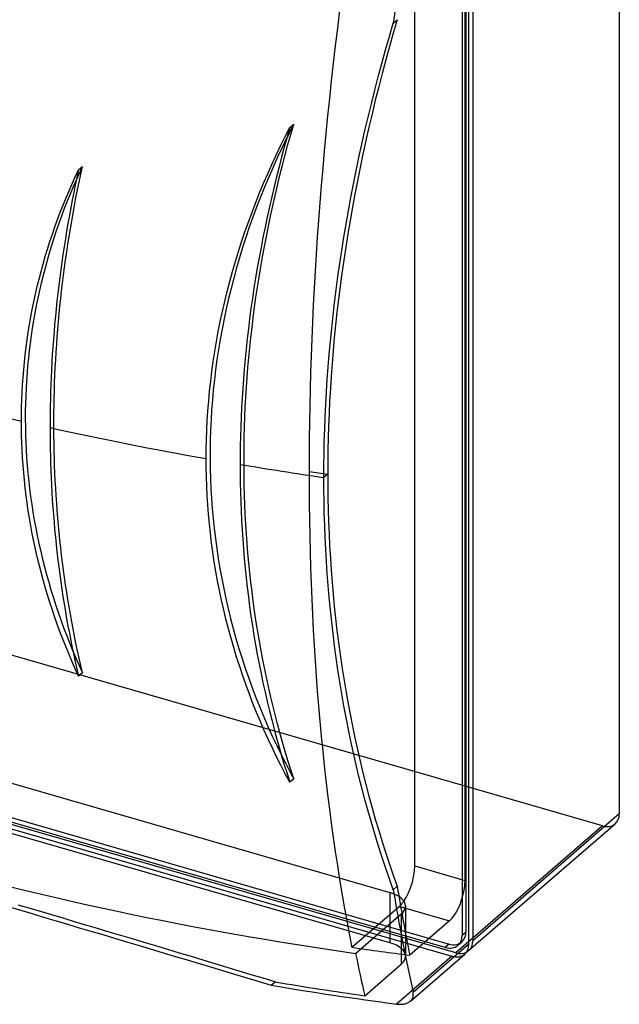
# Model space of a CAD drawing. Header units: millimetres. Extents: x -181 to 124, y -226 to 181.
# Tile 2 of 3: x -30 to 123, y -226 to 26. Entities that reach past the tile are written whole.
import ezdxf

# ---------------------------------------------------------------- set-up
doc = ezdxf.new("R2010")
doc.units = ezdxf.units.MM
doc.layers.add('MAIN-1', color=7, linetype='Continuous')
doc.layers.add('MAIN-2', color=7, linetype='Continuous')

msp = doc.modelspace()

# ---------------------------------------------------------------- linework, layer by layer
at = {"layer": 'MAIN-1'}
for p, q in [((122.98, 106.1), (122.98, -177.1)), ((85.48, 73.62), (85.48, -209.57)), ((84.48, -210.44), (84.48, 72.75)), ((83.48, 54.7), (83.48, -194.11)), ((70.62, -190.4), (70.62, 50.49)), ((64.13, 21.87), (65.13, 25.31)), ((66.13, 26.18), (65.13, 22.74)), ((65.13, 25.31), (66.13, 26.18)), ((65.13, 22.74), (64.15, 19.3)), ((63.15, 18.43), (64.13, 21.87)), ((62.2, 14.99), (63.15, 18.43)), ((64.15, 19.3), (63.2, 15.86)), ((63.2, 15.86), (62.28, 12.42)), ((61.28, 11.54), (62.2, 14.99)), ((60.39, 8.1), (61.28, 11.54)), ((62.28, 12.42), (61.39, 8.98)), ((59.52, 4.66), (60.39, 8.1)), ((61.39, 8.98), (60.52, 5.54)), ((60.52, 5.54), (59.69, 2.1)), ((58.69, 1.22), (59.52, 4.66)), ((57.88, -2.21), (58.69, 1.22)), ((59.69, 2.1), (58.88, -1.34)), ((37.46, -3.76), (38.64, -1.44)), ((38.64, -1.44), (37.93, -3.93)), ((57.1, -5.65), (57.88, -2.21)), ((58.88, -1.34), (58.1, -4.77)), ((36.3, -6.1), (37.46, -3.76)), ((37.91, -4), (36.69, -6.51)), ((37.93, -3.93), (37.23, -6.43)), ((58.1, -4.77), (57.36, -8.2)), ((35.17, -8.47), (36.3, -6.1)), ((36.69, -6.51), (35.51, -9.03)), ((37.23, -6.43), (36.55, -8.95)), ((56.35, -9.07), (57.1, -5.65)), ((34.07, -10.86), (35.17, -8.47)), ((35.51, -9.03), (34.36, -11.56)), ((36.55, -8.95), (35.89, -11.49)), ((55.64, -12.5), (56.35, -9.07)), ((57.36, -8.2), (56.64, -11.62)), ((-16.27, -14.02), (-15.44, -12.24)), ((-15.44, -12.24), (-15.86, -14.18)), ((32.99, -13.27), (34.07, -10.86)), ((34.36, -11.56), (33.25, -14.11)), ((35.89, -11.49), (35.24, -14.04)), ((54.95, -15.91), (55.64, -12.5)), ((56.64, -11.62), (55.95, -15.04)), ((-17.08, -15.81), (-16.27, -14.02)), ((-15.97, -14.71), (-16.79, -16.57)), ((-15.86, -14.18), (-16.27, -16.12)), ((31.94, -15.7), (32.99, -13.27)), ((33.25, -14.11), (32.18, -16.66)), ((35.24, -14.04), (34.62, -16.6)), ((55.95, -15.04), (55.29, -18.45)), ((-18.63, -19.44), (-17.86, -17.61)), ((-17.86, -17.61), (-17.08, -15.81)), ((-16.79, -16.57), (-17.57, -18.44)), ((-16.27, -16.12), (-16.66, -18.08)), ((30.92, -18.16), (31.94, -15.7)), ((32.18, -16.66), (31.15, -19.22)), ((34.62, -16.6), (34.01, -19.17)), ((54.29, -19.32), (54.95, -15.91)), ((-19.37, -21.27), (-18.63, -19.44)), ((-17.57, -18.44), (-18.33, -20.31)), ((-17.05, -20.04), (-17.42, -22.01)), ((-16.66, -18.08), (-17.05, -20.04)), ((29.94, -20.62), (30.92, -18.16)), ((31.15, -19.22), (30.15, -21.79)), ((34.01, -19.17), (33.42, -21.75)), ((53.66, -22.72), (54.29, -19.32)), ((55.29, -18.45), (54.66, -21.85)), ((-20.09, -23.12), (-19.37, -21.27)), ((-19.07, -22.19), (-19.78, -24.08)), ((-18.33, -20.31), (-19.07, -22.19)), ((-17.42, -22.01), (-17.78, -23.98)), ((28.98, -23.11), (29.94, -20.62)), ((30.15, -21.79), (29.19, -24.37)), ((33.42, -21.75), (32.85, -24.34)), ((54.66, -21.85), (54.06, -25.25)), ((-21.47, -26.85), (-20.79, -24.98)), ((-20.79, -24.98), (-20.09, -23.12)), ((-19.78, -24.08), (-20.46, -25.97)), ((-17.78, -23.98), (-18.13, -25.96)), ((28.06, -25.61), (28.98, -23.11)), ((29.19, -24.37), (28.27, -26.96)), ((32.85, -24.34), (32.3, -26.93)), ((53.06, -26.12), (53.66, -22.72)), ((-22.12, -28.74), (-21.47, -26.85)), ((-20.46, -25.97), (-21.12, -27.86)), ((-18.13, -25.96), (-18.47, -27.94)), ((27.17, -28.12), (28.06, -25.61)), ((28.27, -26.96), (27.39, -29.56)), ((32.3, -26.93), (31.77, -29.53)), ((52.49, -29.5), (53.06, -26.12)), ((54.06, -25.25), (53.49, -28.63)), ((-22.75, -30.63), (-22.12, -28.74)), ((-21.75, -29.76), (-22.35, -31.66)), ((-21.12, -27.86), (-21.75, -29.76)), ((-18.8, -29.93), (-19.11, -31.92)), ((-18.47, -27.94), (-18.8, -29.93)), ((26.32, -30.64), (27.17, -28.12)), ((27.39, -29.56), (26.56, -32.15)), ((31.77, -29.53), (31.27, -32.13)), ((51.95, -32.88), (52.49, -29.5)), ((53.49, -28.63), (52.95, -32.01)), ((-23.93, -34.44), (-23.35, -32.53)), ((-23.35, -32.53), (-22.75, -30.63)), ((-22.35, -31.66), (-22.93, -33.57)), ((-19.11, -31.92), (-19.42, -33.91)), ((25.51, -33.17), (26.32, -30.64)), ((26.56, -32.15), (25.76, -34.76)), ((31.27, -32.13), (30.78, -34.74)), ((52.95, -32.01), (52.45, -35.37)), ((-24.49, -36.36), (-23.93, -34.44)), ((-22.93, -33.57), (-23.48, -35.48)), ((-19.42, -33.91), (-19.7, -35.9)), ((24.73, -35.72), (25.51, -33.17)), ((25.76, -34.76), (25, -37.37)), ((30.78, -34.74), (30.32, -37.35)), ((51.45, -36.24), (51.95, -32.88)), ((-25.02, -38.28), (-24.49, -36.36)), ((-24.01, -37.39), (-24.51, -39.31)), ((-23.48, -35.48), (-24.01, -37.39)), ((-19.7, -35.9), (-19.98, -37.89)), ((23.99, -38.27), (24.73, -35.72)), ((25, -37.37), (24.28, -39.98)), ((30.32, -37.35), (29.88, -39.95)), ((50.97, -39.59), (51.45, -36.24)), ((52.45, -35.37), (51.97, -38.73)), ((-25.99, -42.15), (-25.52, -40.21)), ((-25.52, -40.21), (-25.02, -38.28)), ((-24.51, -39.31), (-24.98, -41.23)), ((-20.24, -39.88), (-20.49, -41.87)), ((-19.98, -37.89), (-20.24, -39.88)), ((23.28, -40.82), (23.99, -38.27)), ((24.28, -39.98), (23.6, -42.59)), ((29.88, -39.95), (29.46, -42.56)), ((50.52, -42.93), (50.97, -39.59)), ((51.97, -38.73), (51.52, -42.07)), ((-26.44, -44.08), (-25.99, -42.15)), ((-24.98, -41.23), (-25.43, -43.15)), ((-20.49, -41.87), (-20.73, -43.86)), ((22.62, -43.39), (23.28, -40.82)), ((23.6, -42.59), (22.96, -45.2)), ((29.46, -42.56), (29.07, -45.16)), ((51.52, -42.07), (51.1, -45.39)), ((-26.87, -46.02), (-26.44, -44.08)), ((-25.85, -45.07), (-26.24, -46.99)), ((-25.43, -43.15), (-25.85, -45.07)), ((-20.73, -43.86), (-20.95, -45.84)), ((21.99, -45.95), (22.62, -43.39)), ((22.96, -45.2), (22.37, -47.81)), ((29.07, -45.16), (28.7, -47.76)), ((50.11, -46.26), (50.52, -42.93)), ((-27.26, -47.96), (-26.87, -46.02)), ((-26.24, -46.99), (-26.61, -48.91)), ((-21.16, -47.82), (-21.36, -49.79)), ((-20.95, -45.84), (-21.16, -47.82)), ((21.4, -48.52), (21.99, -45.95)), ((22.37, -47.81), (21.81, -50.42)), ((28.7, -47.76), (28.35, -50.35)), ((49.72, -49.57), (50.11, -46.26)), ((51.1, -45.39), (50.72, -48.71)), ((-27.97, -51.85), (-27.63, -49.91)), ((-27.63, -49.91), (-27.26, -47.96)), ((-26.61, -48.91), (-26.95, -50.83)), ((-21.36, -49.79), (-21.54, -51.76)), ((20.85, -51.08), (21.4, -48.52)), ((28.35, -50.35), (28.03, -52.93)), ((49.36, -52.86), (49.72, -49.57)), ((50.72, -48.71), (50.36, -52.01)), ((-28.29, -53.79), (-27.97, -51.85)), ((-27.26, -52.76), (-27.55, -54.68)), ((-26.95, -50.83), (-27.26, -52.76)), ((-21.54, -51.76), (-21.71, -53.72)), ((20.34, -53.65), (20.85, -51.08)), ((21.81, -50.42), (21.3, -53.03)), ((49.03, -56.15), (49.36, -52.86)), ((50.36, -52.01), (50.03, -55.29)), ((-28.58, -55.73), (-28.29, -53.79)), ((-27.55, -54.68), (-27.82, -56.6)), ((-21.71, -53.72), (-21.86, -55.68)), ((19.87, -56.21), (20.34, -53.65)), ((21.3, -53.03), (20.82, -55.64)), ((28.03, -52.93), (27.73, -55.51)), ((50.03, -55.29), (49.74, -58.55)), ((-29.08, -59.59), (-28.84, -57.66)), ((-28.84, -57.66), (-28.58, -55.73)), ((-27.82, -56.6), (-28.06, -58.52)), ((-22.01, -57.62), (-22.14, -59.56)), ((-21.86, -55.68), (-22.01, -57.62)), ((19.44, -58.77), (19.87, -56.21)), ((20.82, -55.64), (20.39, -58.24)), ((27.73, -55.51), (27.45, -58.08)), ((48.74, -59.41), (49.03, -56.15)), ((-29.29, -61.51), (-29.08, -59.59)), ((-28.27, -60.44), (-28.45, -62.36)), ((-28.06, -58.52), (-28.27, -60.44)), ((-22.14, -59.56), (-22.25, -61.48)), ((19.05, -61.32), (19.44, -58.77)), ((20.39, -58.24), (20, -60.84)), ((27.45, -58.08), (27.2, -60.64)), ((48.47, -62.66), (48.74, -59.41)), ((49.74, -58.55), (49.47, -61.8)), ((-29.47, -63.43), (-29.29, -61.51)), ((-28.45, -62.36), (-28.62, -64.3)), ((-22.25, -61.48), (-22.35, -63.4)), ((18.7, -63.87), (19.05, -61.32)), ((20, -60.84), (19.64, -63.43)), ((27.2, -60.64), (26.97, -63.18)), ((48.23, -65.89), (48.47, -62.66)), ((49.47, -61.8), (49.23, -65.03)), ((-29.76, -67.24), (-29.63, -65.34)), ((-29.63, -65.34), (-29.47, -63.43)), ((-28.62, -64.3), (-28.75, -66.24)), ((-22.45, -65.3), (-22.52, -67.2)), ((-22.35, -63.4), (-22.45, -65.3)), ((18.39, -66.4), (18.7, -63.87)), ((19.64, -63.43), (19.33, -66.02)), ((26.97, -63.18), (26.77, -65.71)), ((49.23, -65.03), (49.02, -68.24)), ((-29.87, -69.13), (-29.76, -67.24)), ((-28.75, -66.24), (-28.87, -68.18)), ((-22.52, -67.2), (-22.59, -69.07)), ((18.11, -68.93), (18.39, -66.4)), ((19.33, -66.02), (19.06, -68.59)), ((26.77, -65.71), (26.58, -68.23)), ((48.02, -69.1), (48.23, -65.89)), ((-29.95, -71.01), (-29.87, -69.13)), ((-28.95, -70.13), (-29.01, -72.09)), ((-28.87, -68.18), (-28.95, -70.13)), ((-22.59, -69.07), (-22.64, -70.94)), ((17.88, -71.44), (18.11, -68.93)), ((19.06, -68.59), (18.83, -71.16)), ((26.58, -68.23), (26.42, -70.73)), ((47.84, -72.29), (48.02, -69.1)), ((49.02, -68.24), (48.84, -71.43)), ((-30.05, -74.74), (-30.01, -72.88)), ((-30.01, -72.88), (-29.95, -71.01)), ((-29.01, -72.09), (-29.05, -74.06)), ((-22.68, -72.79), (-22.71, -74.62)), ((-22.64, -70.94), (-22.68, -72.79)), ((17.68, -73.94), (17.88, -71.44)), ((18.83, -71.16), (18.64, -73.72)), ((26.42, -70.73), (26.29, -73.21)), ((47.69, -75.46), (47.84, -72.29)), ((48.84, -71.43), (48.69, -74.61)), ((-30.06, -76.58), (-30.05, -74.74)), ((-29.05, -74.06), (-29.06, -76.02)), ((-22.71, -74.62), (-22.73, -76.44)), ((17.52, -76.42), (17.68, -73.94)), ((18.64, -73.72), (18.48, -76.27)), ((26.29, -73.21), (26.17, -75.67)), ((47.57, -78.61), (47.69, -75.46)), ((48.69, -74.61), (48.57, -77.76)), ((-30.05, -78.42), (-30.06, -76.58)), ((-29.06, -76.02), (-29.04, -78)), ((-29.04, -78), (-29, -79.97)), ((-22.73, -76.44), (-22.73, -78.24)), ((17.4, -78.89), (17.52, -76.42)), ((18.48, -76.27), (18.37, -78.8)), ((26.08, -78.11), (26.01, -80.53)), ((26.17, -75.67), (26.08, -78.11)), ((48.57, -77.76), (48.47, -80.88)), ((-30.01, -80.28), (-30.05, -78.42)), ((-29.95, -82.16), (-30.01, -80.28)), ((-29, -79.97), (-28.93, -81.96)), ((-22.73, -78.24), (-22.73, -80.03)), ((-22.73, -80.03), (-22.71, -81.84)), ((17.31, -81.34), (17.4, -78.89)), ((18.37, -78.8), (18.29, -81.33)), ((26.01, -80.53), (25.96, -82.93)), ((47.47, -81.74), (47.57, -78.61)), ((-29.87, -84.04), (-29.95, -82.16)), ((-28.93, -81.96), (-28.83, -83.94)), ((-22.71, -81.84), (-22.68, -83.67)), ((17.26, -83.76), (17.31, -81.34)), ((18.29, -81.33), (18.25, -83.84)), ((25.96, -82.93), (25.93, -85.31)), ((47.41, -84.85), (47.47, -81.74)), ((48.47, -80.88), (48.41, -83.99)), ((-29.76, -85.94), (-29.87, -84.04)), ((-28.83, -83.94), (-28.71, -85.93)), ((-22.68, -83.67), (-22.64, -85.5)), ((-22.64, -85.5), (-22.59, -87.35)), ((17.24, -86.17), (17.26, -83.76)), ((18.25, -83.84), (18.24, -86.33)), ((25.93, -85.31), (25.92, -87.66)), ((47.37, -87.93), (47.41, -84.85)), ((48.41, -83.99), (48.37, -87.07)), ((-29.63, -87.85), (-29.76, -85.94)), ((-29.47, -89.77), (-29.63, -87.85)), ((-28.71, -85.93), (-28.56, -87.92)), ((-28.56, -87.92), (-28.38, -89.91)), ((-22.59, -87.35), (-22.52, -89.21)), ((17.26, -88.5), (17.24, -86.17)), ((18.24, -86.33), (18.28, -88.84)), ((25.92, -87.66), (25.93, -90)), ((47.35, -90.99), (47.37, -87.93)), ((48.37, -87.07), (48.35, -90.13)), ((-29.29, -91.7), (-29.47, -89.77)), ((-28.38, -89.91), (-28.18, -91.9)), ((-22.52, -89.21), (-22.45, -91.07)), ((17.31, -90.86), (17.26, -88.5)), ((18.28, -88.84), (18.35, -91.35)), ((25.93, -90), (25.96, -92.36)), ((48.35, -90.13), (47.35, -90.99)), ((48.35, -90.13), (48.37, -93.17)), ((-29.08, -93.64), (-29.29, -91.7)), ((-28.18, -91.9), (-27.94, -93.9)), ((-22.45, -91.07), (-22.35, -92.95)), ((-22.35, -92.95), (-22.25, -94.83)), ((17.39, -93.23), (17.31, -90.86)), ((17.5, -95.61), (17.39, -93.23)), ((18.35, -91.35), (18.46, -93.88)), ((25.96, -92.36), (26.01, -94.74)), ((47.37, -94.04), (47.35, -90.99)), ((48.37, -93.17), (48.41, -96.23)), ((-28.84, -95.58), (-29.08, -93.64)), ((-28.58, -97.53), (-28.84, -95.58)), ((-27.94, -93.9), (-27.69, -95.9)), ((-22.25, -94.83), (-22.14, -96.72)), ((17.66, -98.01), (17.5, -95.61)), ((18.46, -93.88), (18.61, -96.41)), ((26.01, -94.74), (26.08, -97.14)), ((47.41, -97.1), (47.37, -94.04)), ((-28.29, -99.49), (-28.58, -97.53)), ((-27.69, -95.9), (-27.4, -97.89)), ((-27.4, -97.89), (-27.09, -99.89)), ((-22.14, -96.72), (-22.01, -98.61)), ((17.84, -100.42), (17.66, -98.01)), ((18.61, -96.41), (18.79, -98.95)), ((26.08, -97.14), (26.17, -99.55)), ((47.47, -100.17), (47.41, -97.1)), ((48.41, -96.23), (48.47, -99.3)), ((-27.97, -101.45), (-28.29, -99.49)), ((-27.09, -99.89), (-26.75, -101.89)), ((-22.01, -98.61), (-21.86, -100.51)), ((-21.86, -100.51), (-21.71, -102.42)), ((18.06, -102.84), (17.84, -100.42)), ((18.79, -98.95), (19.02, -101.5)), ((26.17, -99.55), (26.29, -101.96)), ((47.57, -103.24), (47.47, -100.17)), ((48.47, -99.3), (48.57, -102.37)), ((-27.63, -103.41), (-27.97, -101.45)), ((-26.75, -101.89), (-26.38, -103.88)), ((-21.71, -102.42), (-21.54, -104.32)), ((18.32, -105.27), (18.06, -102.84)), ((19.02, -101.5), (19.28, -104.05)), ((26.29, -101.96), (26.42, -104.39)), ((47.69, -106.32), (47.57, -103.24)), ((48.57, -102.37), (48.69, -105.44)), ((-27.26, -105.38), (-27.63, -103.41)), ((-26.87, -107.35), (-27.26, -105.38)), ((-26.38, -103.88), (-25.99, -105.88)), ((-21.54, -104.32), (-21.36, -106.23)), ((18.62, -107.7), (18.32, -105.27)), ((19.28, -104.05), (19.59, -106.61)), ((26.42, -104.39), (26.58, -106.83)), ((48.69, -105.44), (48.84, -108.52)), ((-26.44, -109.31), (-26.87, -107.35)), ((-25.99, -105.88), (-25.57, -107.87)), ((-25.57, -107.87), (-25.12, -109.87)), ((-21.36, -106.23), (-21.16, -108.14)), ((-21.16, -108.14), (-20.95, -110.05)), ((18.95, -110.14), (18.62, -107.7)), ((19.59, -106.61), (19.93, -109.17)), ((26.58, -106.83), (26.77, -109.28)), ((47.84, -109.4), (47.69, -106.32)), ((-25.99, -111.28), (-26.44, -109.31)), ((-25.12, -109.87), (-24.65, -111.86)), ((-20.95, -110.05), (-20.73, -111.96)), ((19.32, -112.59), (18.95, -110.14)), ((19.93, -109.17), (20.32, -111.73)), ((26.77, -109.28), (26.97, -111.73)), ((48.02, -112.48), (47.84, -109.4)), ((48.84, -108.52), (49.02, -111.61)), ((-25.52, -113.24), (-25.99, -111.28)), ((-25.02, -115.2), (-25.52, -113.24)), ((-24.65, -111.86), (-24.14, -113.84)), ((-20.73, -111.96), (-20.49, -113.87)), ((19.72, -115.04), (19.32, -112.59)), ((20.32, -111.73), (20.74, -114.3)), ((26.97, -111.73), (27.2, -114.19)), ((48.23, -115.57), (48.02, -112.48)), ((49.02, -111.61), (49.23, -114.69)), ((-24.49, -117.16), (-25.02, -115.2)), ((-24.14, -113.84), (-23.61, -115.83)), ((-23.61, -115.83), (-23.06, -117.81)), ((-20.49, -113.87), (-20.24, -115.78)), ((-20.24, -115.78), (-19.98, -117.68)), ((20.16, -117.49), (19.72, -115.04)), ((20.74, -114.3), (21.21, -116.86)), ((27.2, -114.19), (27.45, -116.65)), ((48.47, -118.66), (48.23, -115.57)), ((49.23, -114.69), (49.47, -117.78)), ((-23.93, -119.11), (-24.49, -117.16)), ((-23.06, -117.81), (-22.48, -119.79)), ((-19.98, -117.68), (-19.7, -119.58)), ((20.64, -119.94), (20.16, -117.49)), ((21.21, -116.86), (21.72, -119.43)), ((27.45, -116.65), (27.73, -119.11)), ((49.47, -117.78), (49.74, -120.87)), ((-23.35, -121.06), (-23.93, -119.11)), ((-22.48, -119.79), (-21.87, -121.76)), ((-19.7, -119.58), (-19.42, -121.48)), ((21.16, -122.39), (20.64, -119.94)), ((21.72, -119.43), (22.27, -121.99)), ((27.73, -119.11), (28.03, -121.57)), ((48.74, -121.74), (48.47, -118.66)), ((49.74, -120.87), (50.03, -123.96)), ((-22.75, -123), (-23.35, -121.06)), ((-22.12, -124.93), (-22.75, -123)), ((-21.87, -121.76), (-21.23, -123.73)), ((-19.42, -121.48), (-19.11, -123.37)), ((-19.11, -123.37), (-18.8, -125.26)), ((21.72, -124.83), (21.16, -122.39)), ((22.27, -121.99), (22.86, -124.55)), ((28.03, -121.57), (28.35, -124.04)), ((49.03, -124.83), (48.74, -121.74)), ((-21.47, -126.85), (-22.12, -124.93)), ((-21.23, -123.73), (-20.57, -125.7)), ((-20.57, -125.7), (-19.88, -127.66)), ((-18.8, -125.26), (-18.47, -127.14)), ((22.31, -127.27), (21.72, -124.83)), ((22.86, -124.55), (23.49, -127.11)), ((28.35, -124.04), (28.7, -126.5)), ((49.36, -127.92), (49.03, -124.83)), ((50.03, -123.96), (50.36, -127.04)), ((-20.79, -128.77), (-21.47, -126.85)), ((-19.88, -127.66), (-19.17, -129.61)), ((-18.47, -127.14), (-18.13, -129.01)), ((22.94, -129.71), (22.31, -127.27)), ((23.49, -127.11), (24.16, -129.66)), ((28.7, -126.5), (29.07, -128.95)), ((49.72, -131), (49.36, -127.92)), ((50.36, -127.04), (50.72, -130.13)), ((-20.09, -130.67), (-20.79, -128.77)), ((-19.37, -132.57), (-20.09, -130.67)), ((-19.17, -129.61), (-18.43, -131.56)), ((-18.13, -129.01), (-17.78, -130.87)), ((-17.78, -130.87), (-17.42, -132.72)), ((23.6, -132.14), (22.94, -129.71)), ((24.16, -129.66), (24.87, -132.21)), ((29.07, -128.95), (29.46, -131.4)), ((50.11, -134.08), (49.72, -131)), ((50.72, -130.13), (51.1, -133.21)), ((-18.63, -134.45), (-19.37, -132.57)), ((-18.43, -131.56), (-17.66, -133.5)), ((-17.66, -133.5), (-16.87, -135.43)), ((-17.42, -132.72), (-17.05, -134.57)), ((24.3, -134.55), (23.6, -132.14)), ((24.87, -132.21), (25.62, -134.75)), ((29.46, -131.4), (29.88, -133.85)), ((51.1, -133.21), (51.52, -136.29)), ((-17.86, -136.32), (-18.63, -134.45)), ((-17.05, -134.57), (-16.66, -136.4)), ((25.04, -136.96), (24.3, -134.55)), ((25.62, -134.75), (26.41, -137.29)), ((29.88, -133.85), (30.32, -136.29)), ((50.52, -137.16), (50.11, -134.08)), ((-17.08, -138.17), (-17.86, -136.32)), ((-16.27, -140.01), (-17.08, -138.17)), ((-16.66, -136.4), (-16.27, -138.22)), ((-16.27, -138.22), (-15.86, -140.03)), ((25.81, -139.36), (25.04, -136.96)), ((26.41, -137.29), (27.24, -139.82)), ((30.32, -136.29), (30.78, -138.72)), ((50.97, -140.23), (50.52, -137.16)), ((51.52, -136.29), (51.97, -139.36)), ((-15.44, -141.83), (-16.27, -140.01)), ((-15.86, -140.03), (-15.44, -141.83)), ((26.61, -141.75), (25.81, -139.36)), ((27.24, -139.82), (28.12, -142.33)), ((30.78, -138.72), (31.27, -141.14)), ((51.45, -143.29), (50.97, -140.23)), ((51.97, -139.36), (52.45, -142.42)), ((27.45, -144.12), (26.61, -141.75)), ((28.12, -142.33), (29.03, -144.84)), ((31.27, -141.14), (31.77, -143.55)), ((31.77, -143.55), (32.3, -145.94)), ((51.95, -146.35), (51.45, -143.29)), ((52.45, -142.42), (52.95, -145.48)), ((28.32, -146.48), (27.45, -144.12)), ((29.03, -144.84), (29.98, -147.33)), ((32.3, -145.94), (32.85, -148.33)), ((52.95, -145.48), (53.49, -148.53)), ((29.22, -148.82), (28.32, -146.48)), ((29.98, -147.33), (30.97, -149.82)), ((32.85, -148.33), (33.42, -150.69)), ((52.49, -149.4), (51.95, -146.35)), ((53.49, -148.53), (54.06, -151.58)), ((30.16, -151.15), (29.22, -148.82)), ((31.12, -153.45), (30.16, -151.15)), ((30.97, -149.82), (32, -152.29)), ((33.42, -150.69), (34.01, -153.05)), ((53.06, -152.44), (52.49, -149.4)), ((32.12, -155.74), (31.12, -153.45)), ((32, -152.29), (33.06, -154.75)), ((34.01, -153.05), (34.62, -155.38)), ((53.66, -155.47), (53.06, -152.44)), ((54.06, -151.58), (54.66, -154.61)), ((33.14, -158), (32.12, -155.74)), ((33.06, -154.75), (34.16, -157.19)), ((34.62, -155.38), (35.24, -157.7)), ((54.29, -158.49), (53.66, -155.47)), ((54.66, -154.61), (55.29, -157.63)), ((34.19, -160.25), (33.14, -158)), ((34.16, -157.19), (35.31, -159.62)), ((35.24, -157.7), (35.89, -160)), ((54.95, -161.5), (54.29, -158.49)), ((55.29, -157.63), (55.95, -160.64)), ((35.27, -162.47), (34.19, -160.25)), ((35.31, -159.62), (36.48, -162.03)), ((35.89, -160), (36.55, -162.28)), ((55.95, -160.64), (56.64, -163.64)), ((36.37, -164.66), (35.27, -162.47)), ((36.55, -162.28), (37.23, -164.53)), ((55.64, -164.5), (54.95, -161.5)), ((56.64, -163.64), (57.36, -166.63)), ((37.49, -166.83), (36.37, -164.66)), ((37.23, -164.53), (37.93, -166.76)), ((56.35, -167.49), (55.64, -164.5)), ((38.64, -168.97), (37.49, -166.83)), ((37.93, -166.76), (38.64, -168.97)), ((57.1, -170.46), (56.35, -167.49)), ((57.36, -166.63), (58.1, -169.6)), ((57.88, -173.42), (57.1, -170.46)), ((58.1, -169.6), (58.88, -172.56)), ((58.69, -176.37), (57.88, -173.42)), ((58.88, -172.56), (59.69, -175.51)), ((59.52, -179.29), (58.69, -176.37)), ((59.69, -175.51), (60.52, -178.44)), ((60.52, -178.44), (61.39, -181.35)), ((122.98, -177.1), (85.48, -209.57)), ((60.39, -182.21), (59.52, -179.29)), ((61.39, -181.35), (62.28, -184.24)), ((84.42, -212.1), (121.92, -179.62)), ((61.28, -185.1), (60.39, -182.21)), ((62.2, -187.98), (61.28, -185.1)), ((62.28, -184.24), (63.2, -187.12)), ((63.15, -190.84), (62.2, -187.98)), ((63.2, -187.12), (64.15, -189.98)), ((64.13, -193.68), (63.15, -190.84)), ((64.15, -189.98), (65.13, -192.82)), ((70.62, -190.4), (83.48, -194.11)), ((65.13, -196.5), (64.13, -193.68)), ((65.13, -192.82), (66.13, -195.63)), ((66.13, -195.63), (65.13, -196.5)), ((-32.86, -201), (-29.97, -201.86)), ((67.02, -200.91), (79.48, -204.5)), ((-29.97, -201.86), (-27.05, -202.72)), ((-27.05, -202.72), (-24.12, -203.59)), ((-24.12, -203.59), (-21.18, -204.46)), ((-21.18, -204.46), (-18.22, -205.34)), ((-18.22, -205.34), (-15.24, -206.22)), ((-15.24, -206.22), (-12.25, -207.11)), ((79.48, -204.5), (69.35, -213.27)), ((-12.25, -207.11), (-9.24, -208.01)), ((-9.24, -208.01), (-6.22, -208.91)), ((-6.22, -208.91), (-3.19, -209.82)), ((-3.19, -209.82), (-0.15, -210.73)), ((-0.15, -210.73), (2.91, -211.64)), ((2.91, -211.64), (5.97, -212.56)), ((84.48, -210.44), (70.19, -222.81)), ((5.97, -212.56), (9.04, -213.49)), ((9.04, -213.49), (12.13, -214.41)), ((69.5, -225.02), (83.42, -212.97)), ((12.13, -214.41), (15.22, -215.34)), ((15.22, -215.34), (18.32, -216.27)), ((18.32, -216.27), (21.42, -217.21)), ((21.42, -217.21), (24.53, -218.15)), ((24.53, -218.15), (27.65, -219.09)), ((27.65, -219.09), (30.77, -220.03)), ((30.77, -220.03), (33.9, -220.97)), ((70.01, -224.39), (70.08, -224.24)), ((70.08, -224.24), (70.14, -224.1)), ((70.14, -224.1), (70.18, -223.94)), ((70.18, -223.94), (70.22, -223.78)), ((70.22, -222.97), (70.19, -222.81)), ((70.24, -223.14), (70.22, -222.97)), ((70.22, -223.78), (70.24, -223.62)), ((70.25, -223.3), (70.24, -223.14)), ((70.24, -223.62), (70.25, -223.46)), ((70.25, -223.46), (70.25, -223.3)), ((65.99, -225.78), (66.22, -225.8)), ((66.22, -225.8), (66.44, -225.82)), ((66.44, -225.82), (66.67, -225.83)), ((66.67, -225.83), (66.9, -225.84)), ((66.9, -225.84), (67.12, -225.83)), ((67.12, -225.83), (67.35, -225.82)), ((67.35, -225.82), (67.57, -225.8)), ((67.57, -225.8), (67.78, -225.76)), ((67.78, -225.76), (67.99, -225.73)), ((67.99, -225.73), (68.19, -225.68)), ((68.19, -225.68), (68.39, -225.62)), ((68.39, -225.62), (68.57, -225.56)), ((68.57, -225.56), (68.75, -225.48)), ((68.75, -225.48), (68.92, -225.41)), ((68.92, -225.41), (69.08, -225.32)), ((69.08, -225.32), (69.23, -225.23)), ((69.23, -225.23), (69.36, -225.13)), ((69.36, -225.13), (69.49, -225.03)), ((69.49, -225.03), (69.62, -224.91)), ((69.62, -224.91), (69.73, -224.79)), ((69.73, -224.79), (69.83, -224.66)), ((69.83, -224.66), (69.93, -224.53)), ((69.93, -224.53), (70.01, -224.39))]:
    msp.add_line(p, q, dxfattribs=at)
for centre, major_axis, ratio, start_param, end_param in [((322.98, 137.71), (147.37, 510.51), 0.433013, 1.846019, 1.91539), ((200, 173.21), (-550, 0), 0.5, 1.047198, 1.139237), ((200, 173.21), (-550, 0), 0.5, 1.153854, 1.232067), ((200, 173.21), (-550, 0), 0.5, 1.248741, 1.289563), ((118.65, -175.85), (-3.27, 3.78), 0.75, -3.141514, -2.427868), ((66.62, -193.86), (2.22, 7.69), 0.433013, -2.470243, -0.982794), ((322.98, 137.71), (147.37, 510.51), 0.433013, 2.402207, 2.471579), ((323.98, 138.57), (147.37, 510.51), 0.433013, 2.402207, 2.448226), ((79.48, -197.58), (2.22, 7.69), 0.433013, -2.55359, -0.982794), ((80.15, -209.19), (-3.27, 3.78), 0.75, -3.141514, -2.427868), ((81.15, -208.32), (3.27, -3.78), 0.75, 0.000079, 0.713724), ((81.15, -208.32), (3.27, -3.78), 0.75, -0.177311, 0.000079), ((200, 27.28), (523.55, 0), 0.5, -1.893637, -1.829639)]:
    msp.add_ellipse(centre, major_axis=major_axis, ratio=ratio, start_param=start_param, end_param=end_param, dxfattribs=at)
at = {"layer": 'MAIN-2'}
for p, q in [((82.74, 71.52), (82.74, -208.21)), ((83.74, -207.34), (83.74, 72.39)), ((38.77, -2.28), (38.48, -2.86)), ((38.64, -1.44), (39.64, -0.57)), ((39.06, -1.71), (38.77, -2.28)), ((38.89, -3.19), (39.64, -0.57)), ((39.35, -1.14), (39.06, -1.71)), ((39.64, -0.57), (39.35, -1.14)), ((38.19, -3.43), (37.91, -4)), ((38.17, -5.81), (38.89, -3.19)), ((38.48, -2.86), (38.19, -3.43)), ((37.46, -8.43), (38.17, -5.81)), ((36.78, -11.04), (37.46, -8.43)), ((-15.44, -12.24), (-14.44, -11.38)), ((-14.96, -12.49), (-15.22, -13.04)), ((-14.7, -11.93), (-14.96, -12.49)), ((-14.87, -13.38), (-14.44, -11.38)), ((-14.44, -11.38), (-14.7, -11.93)), ((36.12, -13.66), (36.78, -11.04)), ((-15.72, -14.16), (-15.97, -14.71)), ((-15.47, -13.6), (-15.72, -14.16)), ((-15.22, -13.04), (-15.47, -13.6)), ((-15.29, -15.38), (-14.87, -13.38)), ((35.49, -16.27), (36.12, -13.66)), ((-16.09, -19.37), (-15.7, -17.37)), ((-15.7, -17.37), (-15.29, -15.38)), ((34.87, -18.88), (35.49, -16.27)), ((-16.46, -21.37), (-16.09, -19.37)), ((34.28, -21.49), (34.87, -18.88)), ((-16.83, -23.36), (-16.46, -21.37)), ((33.71, -24.1), (34.28, -21.49)), ((-17.18, -25.35), (-16.83, -23.36)), ((33.17, -26.7), (33.71, -24.1)), ((-17.84, -29.33), (-17.52, -27.34)), ((-17.52, -27.34), (-17.18, -25.35)), ((32.65, -29.31), (33.17, -26.7)), ((-18.16, -31.32), (-17.84, -29.33)), ((32.15, -31.91), (32.65, -29.31)), ((-18.45, -33.31), (-18.16, -31.32)), ((31.67, -34.5), (32.15, -31.91)), ((-18.74, -35.29), (-18.45, -33.31)), ((31.21, -37.1), (31.67, -34.5)), ((-19.27, -39.25), (-19.01, -37.27)), ((-19.01, -37.27), (-18.74, -35.29)), ((30.78, -39.69), (31.21, -37.1)), ((-19.52, -41.23), (-19.27, -39.25)), ((30.37, -42.28), (30.78, -39.69)), ((-19.75, -43.21), (-19.52, -41.23)), ((29.99, -44.86), (30.37, -42.28)), ((-20.18, -47.15), (-19.97, -45.18)), ((-19.97, -45.18), (-19.75, -43.21)), ((29.63, -47.44), (29.99, -44.86)), ((-20.38, -49.12), (-20.18, -47.15)), ((29.29, -50.02), (29.63, -47.44)), ((-20.56, -51.09), (-20.38, -49.12)), ((28.97, -52.59), (29.29, -50.02)), ((-20.73, -53.06), (-20.56, -51.09)), ((28.67, -55.16), (28.97, -52.59)), ((-21.02, -56.98), (-20.88, -55.02)), ((-20.88, -55.02), (-20.73, -53.06)), ((28.4, -57.72), (28.67, -55.16)), ((-21.15, -58.93), (-21.02, -56.98)), ((28.15, -60.28), (28.4, -57.72)), ((-21.27, -60.89), (-21.15, -58.93)), ((27.93, -62.83), (28.15, -60.28)), ((-21.46, -64.79), (-21.37, -62.84)), ((-21.37, -62.84), (-21.27, -60.89)), ((27.73, -65.38), (27.93, -62.83)), ((-21.54, -66.73), (-21.46, -64.79)), ((27.55, -67.92), (27.73, -65.38)), ((-21.6, -68.67), (-21.54, -66.73)), ((27.39, -70.46), (27.55, -67.92)), ((-21.65, -70.61), (-21.6, -68.67)), ((27.25, -72.99), (27.39, -70.46)), ((-21.72, -74.48), (-21.69, -72.55)), ((-21.69, -72.55), (-21.65, -70.61)), ((27.14, -75.51), (27.25, -72.99)), ((-21.73, -76.41), (-21.72, -74.48)), ((27.05, -78.03), (27.14, -75.51)), ((-21.73, -78.33), (-21.73, -76.41)), ((26.99, -80.54), (27.05, -78.03)), ((-21.72, -80.26), (-21.73, -78.33)), ((-21.69, -82.18), (-21.72, -80.26)), ((26.94, -83.05), (26.99, -80.54)), ((-21.65, -84.1), (-21.69, -82.18)), ((26.92, -85.54), (26.94, -83.05)), ((-21.6, -86.02), (-21.65, -84.1)), ((26.92, -88.04), (26.92, -85.54)), ((-21.54, -87.94), (-21.6, -86.02)), ((-21.46, -89.86), (-21.54, -87.94)), ((26.94, -90.53), (26.92, -88.04)), ((-21.37, -91.78), (-21.46, -89.86)), ((26.99, -93.01), (26.94, -90.53)), ((-21.27, -93.7), (-21.37, -91.78)), ((27.05, -95.5), (26.99, -93.01)), ((-21.15, -95.62), (-21.27, -93.7)), ((-21.02, -97.53), (-21.15, -95.62)), ((27.14, -97.98), (27.05, -95.5)), ((-20.88, -99.44), (-21.02, -97.53)), ((27.25, -100.47), (27.14, -97.98)), ((-20.73, -101.36), (-20.88, -99.44)), ((27.39, -102.94), (27.25, -100.47)), ((-20.56, -103.27), (-20.73, -101.36)), ((-20.38, -105.17), (-20.56, -103.27)), ((27.55, -105.42), (27.39, -102.94)), ((-20.18, -107.08), (-20.38, -105.17)), ((27.73, -107.9), (27.55, -105.42)), ((-19.97, -108.98), (-20.18, -107.08)), ((27.93, -110.37), (27.73, -107.9)), ((-19.75, -110.89), (-19.97, -108.98)), ((28.15, -112.83), (27.93, -110.37)), ((118.65, -180.18), (-118.65, -111.68)), ((-19.52, -112.79), (-19.75, -110.89)), ((-19.27, -114.68), (-19.52, -112.79)), ((28.4, -115.3), (28.15, -112.83)), ((-19.01, -116.58), (-19.27, -114.68)), ((28.67, -117.76), (28.4, -115.3)), ((-18.74, -118.47), (-19.01, -116.58)), ((28.97, -120.21), (28.67, -117.76)), ((-18.45, -120.36), (-18.74, -118.47)), ((-18.16, -122.25), (-18.45, -120.36)), ((29.29, -122.66), (28.97, -120.21)), ((-17.84, -124.14), (-18.16, -122.25)), ((29.63, -125.11), (29.29, -122.66)), ((-17.52, -126.02), (-17.84, -124.14)), ((29.99, -127.55), (29.63, -125.11)), ((-17.18, -127.9), (-17.52, -126.02)), ((-16.83, -129.77), (-17.18, -127.9)), ((30.37, -129.99), (29.99, -127.55)), ((-16.46, -131.65), (-16.83, -129.77)), ((30.78, -132.42), (30.37, -129.99)), ((-16.09, -133.52), (-16.46, -131.65)), ((-15.7, -135.38), (-16.09, -133.52)), ((31.21, -134.84), (30.78, -132.42)), ((-16.87, -135.43), (-16.48, -136.36)), ((-15.29, -137.25), (-15.7, -135.38)), ((31.67, -137.26), (31.21, -134.84)), ((-143.25, -137.32), (64.25, -197.22)), ((-16.48, -136.36), (-16.08, -137.28)), ((-16.08, -137.28), (-15.68, -138.21)), ((-15.68, -138.21), (-15.28, -139.13)), ((-14.87, -139.11), (-15.29, -137.25)), ((32.15, -139.68), (31.67, -137.26)), ((-14.44, -140.96), (-15.44, -141.83)), ((-15.28, -139.13), (-14.86, -140.05)), ((-14.44, -140.96), (-14.87, -139.11)), ((-14.86, -140.05), (-14.44, -140.96)), ((32.65, -142.09), (32.15, -139.68)), ((-154.41, -142.92), (79.41, -210.42)), ((33.17, -144.49), (32.65, -142.09)), ((-157.15, -145.02), (80.15, -213.52)), ((81.15, -212.65), (-156.15, -144.15)), ((78.41, -211.29), (-155.41, -143.79)), ((33.71, -146.88), (33.17, -144.49)), ((34.28, -149.27), (33.71, -146.88)), ((64.25, -210.08), (-143.25, -150.18)), ((34.87, -151.65), (34.28, -149.27)), ((35.49, -154.03), (34.87, -151.65)), ((36.12, -156.39), (35.49, -154.03)), ((36.78, -158.75), (36.12, -156.39)), ((37.46, -161.1), (36.78, -158.75)), ((38.17, -163.45), (37.46, -161.1)), ((36.48, -162.03), (36.99, -163.05)), ((36.99, -163.05), (37.51, -164.07)), ((38.89, -165.78), (38.17, -163.45)), ((37.51, -164.07), (38.03, -165.08)), ((38.03, -165.08), (38.56, -166.1)), ((38.56, -166.1), (39.1, -167.1)), ((39.64, -168.11), (38.89, -165.78)), ((39.64, -168.11), (38.64, -168.97)), ((39.1, -167.1), (39.64, -168.11)), ((118.65, -180.18), (81.15, -212.65)), ((64.25, -197.22), (64.25, -210.08)), ((-28.07, -201.26), (-30.92, -200.42)), ((-25.19, -202.11), (-28.07, -201.26)), ((54.53, -211.25), (66.62, -200.79)), ((66.62, -200.79), (67.02, -200.91)), ((68.25, -200.69), (68.25, -213.55)), ((-22.3, -202.96), (-25.19, -202.11)), ((-19.39, -203.83), (-22.3, -202.96)), ((-16.47, -204.69), (-19.39, -203.83)), ((55.48, -212.82), (67.18, -202.69)), ((67.18, -202.69), (67.18, -215.55)), ((-13.53, -205.57), (-16.47, -204.69)), ((-10.58, -206.45), (-13.53, -205.57)), ((-7.61, -207.33), (-10.58, -206.45)), ((-4.64, -208.22), (-7.61, -207.33)), ((-1.65, -209.11), (-4.64, -208.22)), ((1.35, -210.01), (-1.65, -209.11)), ((83.74, -207.34), (82.74, -208.21)), ((4.36, -210.91), (1.35, -210.01)), ((7.39, -211.82), (4.36, -210.91)), ((79.41, -210.42), (78.41, -211.29)), ((81.69, -210.73), (82.69, -209.87)), ((10.42, -212.73), (7.39, -211.82)), ((13.45, -213.64), (10.42, -212.73)), ((16.5, -214.56), (13.45, -213.64)), ((80.15, -213.52), (65.99, -225.78)), ((19.55, -215.48), (16.5, -214.56)), ((22.61, -216.4), (19.55, -215.48)), ((25.68, -217.32), (22.61, -216.4)), ((57.82, -223.65), (67.18, -215.55)), ((28.75, -218.25), (25.68, -217.32)), ((31.82, -219.18), (28.75, -218.25)), ((34.9, -220.11), (31.82, -219.18)), ((33.9, -220.97), (34.9, -220.11))]:
    msp.add_line(p, q, dxfattribs=at)
for centre, major_axis, ratio, start_param, end_param in [((311.12, 142.28), (-148.41, -514.11), 0.433013, -1.270136, -0.982794), ((311.12, 142.28), (-148.41, -514.11), 0.433013, -0.982794, -0.695451), ((201, 174.07), (-550, 0), 0.5, 1.28049, 1.289563), ((201, 41.01), (-528.1, 0), 0.5, 0.802772, 1.291623), ((118.65, -175.85), (-3.27, 3.78), 0.75, 2.284521, 3.141672), ((60.25, -200.69), (8, 0), 0.5, -0.000094, 1.047198), ((66.62, -193.86), (2.22, 7.69), 0.433013, -2.55359, -2.470243), ((60.25, -200.69), (8, 0), 0.5, -0.523599, -0.000094), ((78.41, -206.96), (3.27, -3.78), 0.75, 0.000079, 0.713724), ((79.41, -206.09), (-3.27, 3.78), 0.75, -3.141514, -2.427868), ((201, 42.74), (528.68, 0), 0.5, -1.851509, -1.822462), ((60.25, -213.55), (8, 0), 0.5, -0.000094, 1.047198), ((78.41, -206.96), (3.27, -3.78), 0.75, -0.857072, 0.000079), ((79.41, -206.09), (-3.27, 3.78), 0.75, 2.284521, 3.141672), ((311.68, 142.12), (148.37, 513.96), 0.433013, 2.450128, 2.47924), ((60.25, -213.55), (8, 0), 0.5, -0.523599, -0.000094), ((80.15, -209.19), (-3.27, 3.78), 0.75, 2.284521, 3.141672), ((81.15, -208.32), (3.27, -3.78), 0.75, -0.857072, -0.177311), ((201, 28.15), (523.55, 0), 0.5, -1.893637, -1.847802)]:
    msp.add_ellipse(centre, major_axis=major_axis, ratio=ratio, start_param=start_param, end_param=end_param, dxfattribs=at)

doc.saveas('drawing.dxf')
